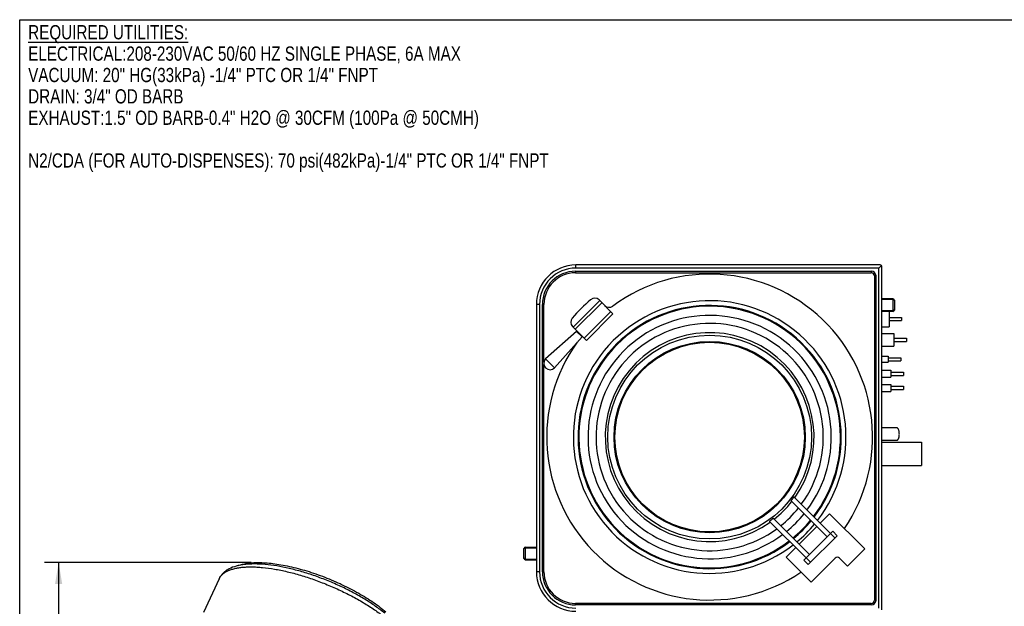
# Model space of a CAD drawing. Header units: inches. Extents: x 0 to 16, y 0 to 10.
# Tile 6 of 44: x 0 to 8.6, y 4.9 to 10. Entities that reach past the tile are written whole.
import ezdxf

# ---------------------------------------------------------------- set-up
doc = ezdxf.new("R2010")
doc.units = ezdxf.units.IN
doc.header["$LTSCALE"] = 0.935
doc.header["$MEASUREMENT"] = 0
doc.layers.get('0').update_dxf_attribs({"linetype": 'CONTINUOUS'})
doc.layers.add('02___PRT_ALL_AXES', color=7, linetype='CONTINUOUS')
doc.styles.get("Standard").update_dxf_attribs({"font": 'txt', "width": 0.8})
doc.dimstyles.new('DIMSTYLE_1', dxfattribs={"dimtxt": 0.15625, "dimasz": 0.1875, "dimexe": 0.125, "dimexo": 0.0625, "dimgap": 0.078125, "dimtad": 0, "dimtih": 1, "dimtoh": 1, "dimlfac": 9.090909, "dimzin": 4, "dimdsep": 46, "dimtxsty": 'Standard', "dimblk": '_FILLED', "dimblk1": '_FILLED', "dimblk2": '_FILLED', "dimcen": 0.09, "dimazin": 1, "dimtfac": 1, "dimtofl": 0, "dimtmove": 0, "dimatfit": 3, "dimldrblk": '_FILLED', "dimfxl": 1, "dimtolj": 1, "dimtzin": 4, "dimarcsym": 0})

# ---------------------------------------------------------------- blocks, each defined once
blk = doc.blocks.new('_FILLED')
at = {"color": 0, "linetype": 'ByBlock'}
blk.add_solid([(0, 0), (-1, 0.167), (-1, -0.167)], dxfattribs=at)
blk = doc.blocks.new('*D23')
at = {"color": 2, "linetype": 'Continuous', "transparency": 16777216}
for p, q in [((2.0322, 5.237), (0.2168, 5.237)), ((0.3418, 5.237), (0.3418, 3.8636)), ((0.3418, 1.6344), (0.3418, 3.5511)), ((0.7779, 1.6344), (0.2168, 1.6344))]:
    blk.add_line(p, q, dxfattribs=at)
at = {"color": 2, "linetype": 'Continuous', "transparency": 16777216, "xscale": 0.1875, "yscale": 0.1875, "zscale": 0.1875}
for p, rotation in [((0.3418, 5.237), 90), ((0.3418, 1.6344), 270)]:
    blk.add_blockref('_FILLED', p, dxfattribs=dict(at, rotation=rotation))
at = {"color": 2, "linetype": 'Continuous', "transparency": 16777216, "insert": (0.3418, 3.7855), "char_height": 0.15625, "width": 0.625, "attachment_point": 2, "line_spacing_factor": 0.9}
blk.add_mtext('32.75', dxfattribs=at)

msp = doc.modelspace()

# ---------------------------------------------------------------- linework, layer by layer
at = {"color": 7, "linetype": 'Continuous'}
for p, q in [((0, 0), (0, 10)), ((0, 10), (16, 10)), ((4.8782, 7.7931), (4.8782, 7.7793)), ((4.8782, 7.7931), (7.4737, 7.7931)), ((4.8782, 7.7793), (7.4737, 7.7793)), ((4.8814, 7.8209), (4.8814, 7.8484)), ((7.5524, 7.8484), (4.8814, 7.8484)), ((7.5392, 7.8209), (4.8814, 7.8209)), ((7.4737, 7.7931), (7.4737, 7.7793)), ((7.5625, 7.8442), (7.5392, 7.8209)), ((7.5392, 4.8372), (7.5392, 7.8209)), ((7.5667, 4.8234), (7.5667, 7.8341)), ((7.5012, 7.7518), (7.5012, 4.9063)), ((7.5149, 7.7518), (7.5012, 7.7518)), ((7.5149, 7.7518), (7.5149, 4.9063)), ((5.0901, 7.5363), (4.8567, 7.3029)), ((5.2067, 7.4196), (5.0856, 7.5407)), ((7.6624, 7.5506), (7.5667, 7.5506)), ((7.6624, 7.5448), (7.5667, 7.5448)), ((7.6624, 7.5506), (7.6624, 7.4406)), ((7.6767, 7.5363), (7.6767, 7.4549)), ((4.5351, 7.502), (4.5351, 5.1562)), ((4.5626, 7.502), (4.5351, 7.502)), ((4.5626, 7.502), (4.5626, 5.1562)), ((4.5868, 5.1564), (4.5868, 7.5017)), ((4.5868, 7.5017), (4.6006, 7.5017)), ((4.6006, 6.9939), (4.6006, 7.5017)), ((5.1095, 7.5168), (4.8762, 7.2835)), ((4.9539, 7.2057), (5.1873, 7.439)), ((7.6624, 7.4464), (7.5667, 7.4464)), ((7.6624, 7.4406), (7.5667, 7.4406)), ((4.9734, 7.1862), (5.2067, 7.4196)), ((4.887, 7.2648), (4.6156, 7.0229)), ((4.9734, 7.1862), (4.8523, 7.3074)), ((4.8907, 7.2689), (4.8868, 7.2651)), ((4.8868, 7.2651), (4.9355, 7.2163)), ((4.9353, 7.2166), (4.6934, 6.9451)), ((4.9394, 7.2202), (4.9355, 7.2163)), ((7.5667, 7.2461), (7.6712, 7.2461)), ((7.6712, 7.2461), (7.6712, 7.1361)), ((7.5667, 7.1361), (7.6712, 7.1361)), ((4.6934, 6.9451), (4.6156, 7.0229)), ((7.5667, 7.0465), (7.6217, 7.0465)), ((7.6217, 7.0465), (7.6217, 6.9948)), ((4.6006, 5.1564), (4.6006, 6.9742)), ((7.5667, 6.9948), (7.6217, 6.9948)), ((7.1078, 5.6646), (7.025, 5.5818)), ((7.4165, 5.3559), (7.1078, 5.6646)), ((6.9958, 5.5526), (6.8403, 5.3972)), ((6.8819, 5.2583), (7.1347, 5.5111)), ((6.9208, 5.2194), (7.1736, 5.4722)), ((7.1541, 5.4528), (7.1152, 5.4917)), ((7.1736, 5.4722), (7.1347, 5.5111)), ((4.4251, 5.2763), (4.4251, 5.3577)), ((4.4394, 5.262), (4.4394, 5.372)), ((4.4394, 5.372), (4.5351, 5.372)), ((4.4394, 5.3662), (4.5351, 5.3662)), ((6.8112, 5.368), (6.7268, 5.2836)), ((6.7268, 5.2836), (6.9461, 5.0644)), ((6.9013, 5.2778), (6.9402, 5.2389)), ((6.9461, 5.0644), (7.1564, 5.2747)), ((7.1953, 5.2747), (7.2653, 5.2047)), ((7.2653, 5.2047), (7.4165, 5.3559)), ((4.4394, 5.2678), (4.5351, 5.2678)), ((4.4394, 5.262), (4.5351, 5.262)), ((6.8819, 5.2583), (6.9208, 5.2194)), ((4.5626, 5.1562), (4.5351, 5.1562)), ((4.5868, 5.1564), (4.6006, 5.1564)), ((1.7499, 5.0944), (1.6131, 4.7991)), ((7.4737, 4.8788), (4.8782, 4.8788)), ((4.8782, 4.865), (4.8782, 4.8788)), ((7.4737, 4.865), (4.8782, 4.865)), ((7.4737, 4.865), (7.4737, 4.8788)), ((7.5149, 4.9063), (7.5012, 4.9063))]:
    msp.add_line(p, q, dxfattribs=at)
for radius in [0.8943, 0.8393]:
    msp.add_circle((6.0551, 6.3379), radius, dxfattribs=at)
for centre, radius, start, end in [((4.8814, 7.502), 0.3464, 90, 180), ((4.8814, 7.502), 0.3189, 90, 180), ((4.8782, 7.5017), 0.2914, 90, 180), ((4.8782, 7.5017), 0.2776, 90, 180), ((7.4737, 7.7518), 0.0413, 0, 90), ((7.4737, 7.7518), 0.0275, 0, 90), ((7.5524, 7.8341), 0.0143, 0, 90), ((6.0551, 6.3379), 1.43, 325.83779, 126.48038), ((6.0551, 6.3379), 1.595, 130.90396, 139.09604), ((6.0551, 6.3379), 1.1963, 322.2694, 307.7306), ((5.0467, 7.5018), 0.055, 45, 130.90396), ((7.6624, 7.5363), 0.0143, 0, 90), ((6.0551, 6.3379), 1.1549, 322.52644, 307.47356), ((6.0551, 6.3379), 1.1479, 322.57269, 307.42731), ((5.1722, 7.5319), 0.055, 225, 306.48038), ((7.6624, 7.4549), 0.0143, 270, 360), ((4.8911, 7.3463), 0.055, 139.09604, 225), ((6.0551, 6.3379), 1.0676, 323.14485, 306.85515), ((6.0551, 6.3379), 0.9972, 323.72267, 306.2725), ((6.0551, 6.3379), 0.9164, 324.50417, 305.49583), ((6.0551, 6.3379), 1.43, 144.39319, 304.07198), ((4.6545, 6.984), 0.055, 135, 315), ((6.0551, 6.3379), 0.9164, 308.09784, 321.90216), ((6.0551, 6.3379), 0.9972, 308.66168, 321.34044), ((6.0551, 6.3379), 1.0676, 309.0773, 320.92271), ((6.0551, 6.3379), 1.1479, 309.49334, 320.50666), ((6.0551, 6.3379), 1.1549, 309.52697, 320.47303), ((6.0551, 6.3379), 1.1963, 309.70752, 320.29248), ((4.4394, 5.3577), 0.0143, 90, 180), ((4.4394, 5.2763), 0.0143, 180, 270), ((7.1758, 5.2552), 0.0275, 45, 135), ((4.8816, 5.1562), 0.3465, 180, 270), ((4.8816, 5.1562), 0.319, 180, 270), ((4.8782, 5.1564), 0.2914, 180, 270), ((4.8782, 5.1564), 0.2776, 180, 270), ((7.4737, 4.9063), 0.0413, 270, 360), ((7.4737, 4.9063), 0.0275, 270, 360)]:
    msp.add_arc(centre, radius, start, end, dxfattribs=at)
for points, knots in [([(7.6624, 7.5448), (7.6642, 7.5448), (7.6677, 7.5444), (7.6717, 7.5429), (7.6742, 7.5411), (7.6756, 7.5397), (7.6765, 7.538), (7.6767, 7.5369), (7.6767, 7.5363)], [0, 0, 0, 0, 0.303334, 0.578248, 0.699211, 0.808301, 0.907299, 1, 1, 1, 1]), ([(7.6767, 7.4549), (7.6767, 7.4543), (7.6765, 7.4532), (7.6756, 7.4515), (7.6742, 7.4501), (7.6717, 7.4483), (7.6677, 7.4468), (7.6642, 7.4464), (7.6624, 7.4464)], [0, 0, 0, 0, 0.092701, 0.191704, 0.300808, 0.421785, 0.696691, 1, 1, 1, 1]), ([(4.4251, 5.3577), (4.4251, 5.3583), (4.4253, 5.3594), (4.4261, 5.3611), (4.4275, 5.3626), (4.43, 5.3643), (4.434, 5.3659), (4.4375, 5.3662), (4.4394, 5.3662)], [0, 0, 0, 0, 0.092701, 0.191704, 0.300808, 0.421785, 0.696691, 1, 1, 1, 1]), ([(4.4394, 5.2678), (4.4375, 5.2678), (4.434, 5.2682), (4.43, 5.2697), (4.4275, 5.2715), (4.4261, 5.273), (4.4253, 5.2746), (4.4251, 5.2758), (4.4251, 5.2763)], [0, 0, 0, 0, 0.303334, 0.578248, 0.699211, 0.808301, 0.907299, 1, 1, 1, 1]), ([(3.2033, 4.7922), (3.1766, 4.8139), (3.1196, 4.8567), (3.0272, 4.9167), (2.9264, 4.9741), (2.819, 5.0278), (2.7072, 5.0767), (2.593, 5.1199), (2.4788, 5.1566), (2.3667, 5.186), (2.2588, 5.2076), (2.1571, 5.221), (2.0768, 5.2251), (2.0171, 5.2235), (1.9759, 5.2201), (1.9372, 5.2144), (1.8904, 5.2037), (1.8471, 5.1878), (1.8094, 5.165), (1.7851, 5.145), (1.7647, 5.1216), (1.7542, 5.1037), (1.7499, 5.0944)], [0, 0, 0, 0, 0.064642, 0.134004, 0.207082, 0.282725, 0.359667, 0.436596, 0.512199, 0.585215, 0.654487, 0.719028, 0.778097, 0.805454, 0.831343, 0.855798, 0.878909, 0.921638, 0.941801, 0.961411, 0.980667, 1, 1, 1, 1]), ([(1.7499, 5.0944), (1.7531, 5.1013), (1.761, 5.1146), (1.7769, 5.1324), (1.7968, 5.1482), (1.8206, 5.162), (1.8481, 5.1736), (1.8792, 5.1831), (1.9137, 5.1904), (1.9516, 5.1955), (1.9925, 5.1985), (2.0364, 5.1991), (2.0829, 5.1976), (2.1498, 5.1924), (2.2385, 5.1802), (2.3493, 5.1575), (2.4647, 5.1267), (2.5823, 5.0885), (2.6998, 5.0437), (2.8148, 4.9931), (2.9251, 4.9378), (3.0285, 4.8788), (3.1229, 4.8174), (3.1811, 4.7738), (3.2082, 4.7517)], [0, 0, 0, 0, 0.014199, 0.028985, 0.044769, 0.061873, 0.080524, 0.100875, 0.12301, 0.146964, 0.172734, 0.200279, 0.22954, 0.26043, 0.326672, 0.398039, 0.473377, 0.55141, 0.630787, 0.710114, 0.788004, 0.863105, 0.934155, 1, 1, 1, 1])]:
    msp.add_open_spline(points, degree=3, knots=knots, dxfattribs=at)
at = {"layer": '02___PRT_ALL_AXES', "color": 7, "linetype": 'Continuous'}
for p, q in [((7.6294, 7.4406), (7.6294, 7.3044)), ((7.6294, 7.3883), (7.7394, 7.3883)), ((7.6294, 7.3608), (7.7394, 7.3608)), ((7.7394, 7.3883), (7.7394, 7.3608)), ((7.5667, 7.3044), (7.6294, 7.3044)), ((7.6712, 7.2049), (7.7812, 7.2049)), ((7.6712, 7.1774), (7.7812, 7.1774)), ((7.7812, 7.2049), (7.7812, 7.1774)), ((7.6217, 7.0344), (7.7317, 7.0344)), ((7.6217, 7.0069), (7.7317, 7.0069)), ((7.7317, 7.0344), (7.7317, 7.0069)), ((7.5667, 6.9241), (7.6464, 6.9241)), ((7.6464, 6.9241), (7.6464, 6.8625)), ((7.5667, 6.8625), (7.6464, 6.8625)), ((7.6464, 6.907), (7.7564, 6.907)), ((7.6464, 6.8795), (7.7564, 6.8795)), ((7.6464, 6.8787), (7.7564, 6.8787)), ((7.7564, 6.907), (7.7564, 6.8787)), ((7.5667, 6.8003), (7.6464, 6.8003)), ((7.6464, 6.8003), (7.6464, 6.7387)), ((7.6464, 6.7833), (7.7564, 6.7833)), ((7.6464, 6.7558), (7.7564, 6.7558)), ((7.7564, 6.7833), (7.7564, 6.7558)), ((7.5667, 6.7387), (7.6464, 6.7387)), ((7.6965, 6.419), (7.5667, 6.419)), ((7.6965, 6.309), (7.5667, 6.309)), ((7.5667, 6.2944), (7.915, 6.2944)), ((7.915, 6.2944), (7.915, 6.0898)), ((7.5667, 6.0898), (7.915, 6.0898)), ((7.1152, 5.4916), (6.7945, 5.8123)), ((7.086, 5.4624), (6.7696, 5.7789)), ((6.9305, 5.307), (6.6141, 5.6234)), ((6.9014, 5.2778), (6.5807, 5.5985))]:
    msp.add_line(p, q, dxfattribs=at)
msp.add_circle((6.0551, 6.3379), 0.8319, dxfattribs=at)
for points, knots in [([(7.7198, 6.364), (7.7198, 6.3675), (7.7195, 6.3746), (7.7182, 6.3848), (7.7161, 6.3943), (7.7133, 6.4026), (7.7098, 6.4095), (7.7059, 6.4147), (7.7014, 6.4181), (7.6981, 6.419), (7.6965, 6.419)], [0, 0, 0, 0, 0.167826, 0.330849, 0.483389, 0.621365, 0.741769, 0.84315, 0.927149, 1, 1, 1, 1]), ([(7.6965, 6.309), (7.6981, 6.309), (7.7014, 6.3098), (7.7059, 6.3132), (7.7098, 6.3185), (7.7133, 6.3254), (7.7161, 6.3337), (7.7182, 6.3431), (7.7195, 6.3533), (7.7198, 6.3604), (7.7198, 6.364)], [0, 0, 0, 0, 0.072851, 0.15685, 0.258231, 0.378635, 0.516611, 0.669151, 0.832174, 1, 1, 1, 1]), ([(6.7945, 5.8123), (6.7945, 5.8123), (6.7943, 5.8122), (6.7941, 5.8121), (6.7937, 5.8117), (6.7933, 5.8112), (6.7927, 5.8105), (6.7917, 5.8094), (6.7903, 5.8076), (6.7884, 5.8051), (6.7863, 5.8023), (6.7839, 5.7992), (6.7815, 5.796), (6.7792, 5.7928), (6.7769, 5.7897), (6.7748, 5.7868), (6.773, 5.7843), (6.7717, 5.7824), (6.7708, 5.7812), (6.7703, 5.7804), (6.77, 5.7798), (6.7697, 5.7794), (6.7696, 5.7791), (6.7695, 5.7789), (6.7696, 5.7789)], [0, 0, 0, 0, 0.002964, 0.010213, 0.022091, 0.038579, 0.059572, 0.084824, 0.146991, 0.222661, 0.308763, 0.402003, 0.498829, 0.59563, 0.6888, 0.774818, 0.850493, 0.912869, 0.938332, 0.959619, 0.97649, 0.98883, 0.996595, 1, 1, 1, 1]), ([(6.6141, 5.6234), (6.6141, 5.6234), (6.6139, 5.6234), (6.6136, 5.6233), (6.6131, 5.623), (6.6125, 5.6226), (6.6118, 5.6221), (6.6105, 5.6213), (6.6087, 5.62), (6.6061, 5.6182), (6.6033, 5.6161), (6.6002, 5.6138), (6.5969, 5.6114), (6.5937, 5.609), (6.5907, 5.6067), (6.5879, 5.6046), (6.5854, 5.6026), (6.5836, 5.6012), (6.5824, 5.6003), (6.5818, 5.5997), (6.5813, 5.5992), (6.5809, 5.5989), (6.5807, 5.5987), (6.5806, 5.5985), (6.5807, 5.5985)], [0, 0, 0, 0, 0.003405, 0.01117, 0.02351, 0.040382, 0.061668, 0.087131, 0.149509, 0.225187, 0.3112, 0.40435, 0.501139, 0.59798, 0.691243, 0.777353, 0.853019, 0.915179, 0.940426, 0.961415, 0.977902, 0.989782, 0.997035, 1, 1, 1, 1]), ([(1.9184, 5.2096), (1.9302, 5.2144), (1.956, 5.2226), (1.9979, 5.231), (2.0447, 5.236), (2.0776, 5.237), (2.0947, 5.237)], [0, 0, 0, 0, 0.213132, 0.450644, 0.713147, 1, 1, 1, 1]), ([(2.0947, 5.237), (2.1153, 5.237), (2.1582, 5.2354), (2.2244, 5.229), (2.2945, 5.2184), (2.3941, 5.1987), (2.5228, 5.1643), (2.6777, 5.1104), (2.8298, 5.0452), (2.9508, 4.9826), (3.0413, 4.9288), (3.1038, 4.888), (3.1612, 4.8464), (3.1969, 4.8176), (3.2137, 4.8032)], [0, 0, 0, 0, 0.050713, 0.1054, 0.163637, 0.224994, 0.355004, 0.491018, 0.628244, 0.761822, 0.825787, 0.887129, 0.94535, 1, 1, 1, 1])]:
    msp.add_open_spline(points, degree=3, knots=knots, dxfattribs=at)

# ---------------------------------------------------------------- texts
at = {"color": 2, "linetype": 'Continuous', "insert": (0.0745, 9.9525), "char_height": 0.125, "width": 6.5, "attachment_point": 1, "line_spacing_factor": 0.9}
msp.add_mtext('\\LREQUIRED UTILITIES:\\P\\lELECTRICAL:208-230VAC 50/60 HZ SINGLE PHASE, 6A MAX \\PVACUUM: 20" HG(33kPa) -1/4" PTC OR 1/4" FNPT\\PDRAIN: 3/4" OD BARB\\PEXHAUST:1.5" OD BARB-0.4" H2O @ 30CFM (100Pa @ 50CMH)\\P \\PN2/CDA (FOR AUTO-DISPENSES): 70 psi(482kPa)-1/4" PTC OR 1/4" FNPT', dxfattribs=at)

# ---------------------------------------------------------------- dimensions: what is measured, and where the dimension line sits
at = {"color": 2, "linetype": 'Continuous'}
dim = msp.add_linear_dim(base=(0.3418, 5.237), p1=(0.8404, 1.6344), p2=(2.0947, 5.237), angle=90, dimstyle='DIMSTYLE_1', dxfattribs=at)
dim.commit()
dim.dimension.update_dxf_attribs({"geometry": '*D23', "text_midpoint": (0.3457, 3.7074), "dimtype": 160})

doc.saveas('drawing.dxf')
